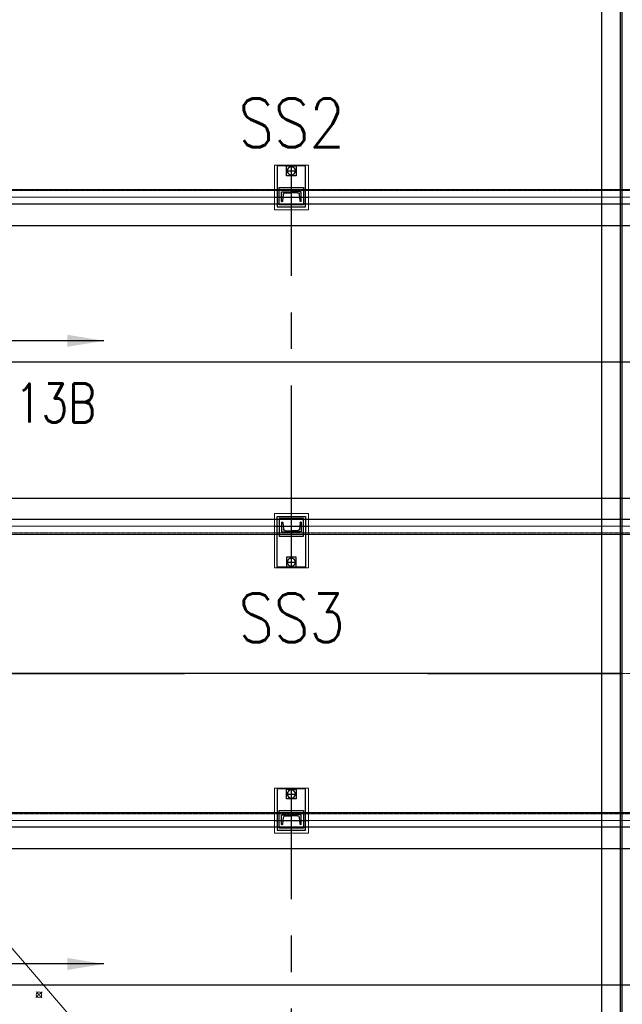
# Model space of a CAD drawing. Header units: inches. Extents: x -204116 to 930598, y -391373 to 256461.
# Tile 24 of 225: x -183768 to -180672, y 37518 to 42574. Entities that reach past the tile are written whole.
import ezdxf
from ezdxf.lldxf.tags import DXFTag

# ---------------------------------------------------------------- set-up
doc = ezdxf.new("R2010")
doc.units = ezdxf.units.IN
doc.header["$LTSCALE"] = 10
doc.header["$MEASUREMENT"] = 0
for name, pattern in [('CENTER', [2, 1.25, -0.25, 0.25, -0.25]), ('CONTINOUS', [0]), ('HIDDEN', [0.375, 0.25, -0.125]), ('MOTOR FRAMES$0$CENTER', [2, 1.25, -0.25, 0.25, -0.25])]:
    doc.linetypes.add(name, pattern=pattern)
doc.layers.add('BELT', color=4, linetype='Continuous')
doc.layers.add('MOTOR FRAMES$0$C', color=1, linetype='MOTOR FRAMES$0$CENTER')
for name, color, linetype, lineweight in [('cen', 2, 'CENTER2', 25), ('CENTER', 2, 'CENTER', 25), ('CTEXT2', 3, 'Continuous', 25), ('HIDDEN', 1, 'HIDDEN', 25), ('HIDEN', 8, 'CONTINOUS', 9), ('OBJECT', 7, 'Continuous', 25)]:
    doc.layers.add(name, color=color, linetype=linetype, lineweight=lineweight)
doc.styles.add('MIC', font='romans.shx', dxfattribs={"width": 0.8})
doc.styles.add('romans', font='romans.shx', dxfattribs={"width": 0.8})
doc.styles.get("Standard").update_dxf_attribs({"font": 'simplex.shx'})
tags = doc.linetypes.add('CENTER2', pattern=[1.125, 0.75, -0.125, 0.125, -0.125]).pattern_tags.tags
tags[10:11] = [DXFTag(74, 4), DXFTag(75, 0), DXFTag(340, '0'), DXFTag(46, 1.0), DXFTag(50, 0.0), DXFTag(44, 0.0), DXFTag(45, 0.0)]
tags[8:9] = [DXFTag(74, 4), DXFTag(75, 0), DXFTag(340, '0'), DXFTag(46, 1.0), DXFTag(50, 0.0), DXFTag(44, 0.0), DXFTag(45, 0.0)]
tags[6:7] = [DXFTag(74, 4), DXFTag(75, 0), DXFTag(340, '0'), DXFTag(46, 1.0), DXFTag(50, 0.0), DXFTag(44, 0.0), DXFTag(45, 0.0)]
tags[4:5] = [DXFTag(74, 4), DXFTag(75, 0), DXFTag(340, '0'), DXFTag(46, 1.0), DXFTag(50, 0.0), DXFTag(44, 0.0), DXFTag(45, 0.0)]
doc.dimstyles.new('1_75', dxfattribs={"dimscale": 75, "dimtxt": 2.5, "dimasz": 2.5, "dimexe": 1, "dimexo": 2, "dimgap": 1, "dimtad": 1, "dimtoh": 1, "dimdec": 0, "dimzin": 9, "dimdsep": 46, "dimtxsty": 'MIC', "dimcen": 2.5, "dimclrd": 1, "dimclre": 1, "dimclrt": 256, "dimadec": 0, "dimazin": 0, "dimtfac": 1, "dimtdec": 0, "dimtmove": 2, "dimatfit": 3, "dimfxl": 1, "dimlwd": -1, "dimlwe": -1, "dimarcsym": 0})

# ---------------------------------------------------------------- blocks, each defined once
blk = doc.blocks.new('mpmpmp')
at = {"color": 85, "lineweight": 13}
for p, q in [((-48219.6, 39665.1), (-48168, 39665.1)), ((-48219.6, 39665.1), (-48219.6, 38997.6)), ((-48168.2, 39000.1), (-48168.2, 39661.9)), ((-46856.6, 39687.4), (-48143.2, 39687.4)), ((-46876.9, 38980.1), (-46876.9, 39681.9)), ((-46610.6, 39681.9), (-46876.9, 39681.9)), ((-46856.6, 38975.1), (-46856.6, 39687.4)), ((-46560.6, 39030.1), (-46560.6, 39631.9)), ((-48219.6, 38997.6), (-48167.6, 38997.6)), ((-46856.6, 38975.1), (-48143.2, 38975.1)), ((-46603.6, 38980.1), (-46876.9, 38980.1))]:
    blk.add_line(p, q, dxfattribs=at)
at = {"color": 85, "lineweight": 5}
for p, q in [((-48240.9, 39390.4), (-48235.2, 39390.4)), ((-48240.9, 39273.4), (-48240.9, 39390.4)), ((-48240.9, 39390.4), (-48219.6, 39390.4)), ((-48240.9, 39390.4), (-48240.9, 39273.4)), ((-48370.9, 39376.9), (-48370.9, 39286.9)), ((-48240.9, 39376.9), (-48370.9, 39376.9)), ((-48263.3, 39339.4), (-48363.4, 39339.4)), ((-48240.9, 39286.9), (-48370.9, 39286.9)), ((-48263.3, 39324.4), (-48363.4, 39324.4)), ((-48240.9, 39273.4), (-48235.2, 39273.4)), ((-48240.9, 39273.4), (-48219.6, 39273.4))]:
    blk.add_line(p, q, dxfattribs=at)
at = {"lineweight": 13}
for centre in [(-48040.9, 39636.9), (-47140.9, 39636.9), (-48040.9, 39026.9), (-47140.9, 39026.9)]:
    blk.add_circle(centre, 14, dxfattribs=at)
at = {"color": 85, "lineweight": 13}
for centre, radius, start, end in [((-48142.3, 39661.5), 25.9, 91.9366, 179.198), ((-46610.6, 39631.9), 50, 0, 90), ((-48142.7, 38999.9), 25, 180.2069, 270.2069), ((-46610.6, 39030.1), 50, 270, 0)]:
    blk.add_arc(centre, radius, start, end, dxfattribs=at)
at = {"color": 85, "lineweight": 5}
for centre, start, end in [((-48363.4, 39331.9), 90, 270), ((-48263.3, 39331.9), 270, 90)]:
    blk.add_arc(centre, 7.5, start, end, dxfattribs=at)
at = {"layer": 'MOTOR FRAMES$0$C', "lineweight": 13}
for p, q in [((-48040.9, 39614.9), (-48040.9, 39658.9)), ((-47590.9, 38975.1), (-47590.9, 39687.4)), ((-47140.9, 39614.9), (-47140.9, 39658.9)), ((-48018.9, 39636.9), (-48062.9, 39636.9)), ((-47118.9, 39636.9), (-47162.9, 39636.9)), ((-46560.6, 39331.9), (-48464.9, 39331.9)), ((-48040.9, 39004.9), (-48040.9, 39048.9)), ((-47140.9, 39004.9), (-47140.9, 39048.9)), ((-48018.9, 39026.9), (-48062.9, 39026.9)), ((-47118.9, 39026.9), (-47162.9, 39026.9))]:
    blk.add_line(p, q, dxfattribs=at)
at = {"layer": 'MOTOR FRAMES$0$C', "color": 85, "lineweight": 13}
for p, q in [((-46560.6, 39636.9), (-46560.8, 39636.9)), ((-46560.6, 39026.9), (-46560.7, 39026.9))]:
    blk.add_line(p, q, dxfattribs=at)
blk = doc.blocks.new('ss')
for p, q in [((1740804.4, -1566403.1, 1912505.1), (1740804.4, -1566453.1, 1912505.1)), ((1740854.4, -1566403.1, 1912505.1), (1740804.4, -1566403.1, 1912505.1)), ((1740809.4, -1566421.3, 1912505.1), (1740809.4, -1566453.1, 1912505.1)), ((1740852.3, -1566408.7, 1912505.1), (1740817.5, -1566412.4, 1912505.1)), ((1740854.4, -1566403.1, 1912505.1), (1740854.4, -1566406.3, 1912505.1)), ((1742500.4, -1566403.1, 1912505.1), (1742500.4, -1566406.3, 1912505.1)), ((1742500.4, -1566403.1, 1912505.1), (1742550.4, -1566403.1, 1912505.1)), ((1742502.6, -1566408.7, 1912505.1), (1742537.4, -1566412.4, 1912505.1)), ((1742545.4, -1566421.3, 1912505.1), (1742545.4, -1566453.1, 1912505.1)), ((1742550.4, -1566403.1, 1912505.1), (1742550.4, -1566453.1, 1912505.1)), ((1740804.4, -1566503.1, 1912505.1), (1740804.4, -1566453.1, 1912505.1)), ((1740809.4, -1566485, 1912505.1), (1740809.4, -1566453.1, 1912505.1)), ((1742545.4, -1566485, 1912505.1), (1742545.4, -1566453.1, 1912505.1)), ((1742550.4, -1566503.1, 1912505.1), (1742550.4, -1566453.1, 1912505.1)), ((1740854.4, -1566503.1, 1912505.1), (1740804.4, -1566503.1, 1912505.1)), ((1740852.3, -1566497.6, 1912505.1), (1740817.5, -1566493.9, 1912505.1)), ((1740854.4, -1566503.1, 1912505.1), (1740854.4, -1566500, 1912505.1)), ((1742500.4, -1566503.1, 1912505.1), (1742500.4, -1566500, 1912505.1)), ((1742500.4, -1566503.1, 1912505.1), (1742550.4, -1566503.1, 1912505.1)), ((1742502.6, -1566497.6, 1912505.1), (1742537.4, -1566493.9, 1912505.1))]:
    blk.add_line(p, q)
at = {"elevation": 1912505.1}
for points in [[(1740882.4, -1566525.6), (1740671.1, -1566525.6), (1740671.1, -1566380.6), (1740882.4, -1566380.6)], [(1742472.4, -1566525.6), (1742732.7, -1566525.6), (1742732.7, -1566380.6), (1742472.4, -1566380.6)], [(1740672.2, -1566478.1), (1740722.2, -1566478.1), (1740722.2, -1566428.1), (1740672.2, -1566428.1)], [(1742731.6, -1566478.1), (1742681.6, -1566478.1), (1742681.6, -1566428.1), (1742731.6, -1566428.1)]]:
    blk.add_lwpolyline(points, close=True, dxfattribs=at)
at = {"linetype": 'Continuous', "elevation": 1912505.1}
for points in [[(1740872.4, -1566515.6), (1740872.4, -1566390.6), (1740782.4, -1566390.6), (1740782.4, -1566515.6)], [(1742482.4, -1566515.6), (1742482.4, -1566390.6), (1742572.4, -1566390.6), (1742572.4, -1566515.6)]]:
    blk.add_lwpolyline(points, close=True, dxfattribs=at)
for centre in [(1740697.2, -1566453.1, 1912505.1), (1742706.6, -1566453.1, 1912505.1)]:
    blk.add_circle(centre, 20.8)
for centre, radius, start, end in [((1740818.4, -1566421.3, 1912505.1), 9, 96, 180), ((1740852, -1566406.3, 1912505.1), 2.4, 276, 0), ((1742502.8, -1566406.3, 1912505.1), 2.4, 180, 264), ((1742536.4, -1566421.3, 1912505.1), 9, 360, 84), ((1740818.4, -1566485, 1912505.1), 9, 180, 264), ((1740852, -1566500, 1912505.1), 2.4, 0, 84), ((1742502.8, -1566500, 1912505.1), 2.4, 96, 180), ((1742536.4, -1566485, 1912505.1), 9, 276, 360)]:
    blk.add_arc(centre, radius, start, end)
at = {"layer": 'CENTER', "ltscale": 75}
for p, q in [((1740832.4, -1566365.6, 1912505.1), (1740832.4, -1566540.6, 1912505.1)), ((1740832.4, -1566365.6, 1912505.1), (1740832.4, -1566540.6, 1912505.1)), ((1742522.4, -1566365.6, 1912505.1), (1742522.4, -1566540.6, 1912505.1)), ((1742522.4, -1566365.6, 1912505.1), (1742522.4, -1566540.6, 1912505.1)), ((1742736.4, -1566453.1, 1912505.1), (1740667.5, -1566453.1, 1912505.1)), ((1740697.2, -1566428.1, 1912505.1), (1740697.2, -1566478.1, 1912505.1)), ((1742706.6, -1566428.1, 1912505.1), (1742706.6, -1566478.1, 1912505.1))]:
    blk.add_line(p, q, dxfattribs=at)
at = {"layer": 'HIDEN', "color": 8, "ltscale": 25, "elevation": 1912505.1}
for points in [[(1740897.4, -1566540.6), (1740667.5, -1566540.6), (1740667.5, -1566365.6), (1740897.4, -1566365.6)], [(1742457.4, -1566540.6), (1742736.4, -1566540.6), (1742736.4, -1566365.6), (1742457.4, -1566365.6)]]:
    blk.add_lwpolyline(points, close=True, dxfattribs=at)

msp = doc.modelspace()

# ---------------------------------------------------------------- linework, layer by layer
at = {"color": 250, "ltscale": 25}
for p, q in [((-180777.5, 34723.8, 1624998.3), (-180777.4, 43723.8, 1624998.3)), ((-180682.5, 34723.8, 1624998.3), (-180682.4, 43723.8, 1624998.3))]:
    msp.add_line(p, q, dxfattribs=at)
at = {"color": 250, "linetype": 'CENTER', "ltscale": 500}
for p, q in [((-180672.5, 34717.8), (-180672.4, 43711.8)), ((-193366.1, 40817.9, 1.8), (-179304.4, 40817.8, 1.6)), ((-191672.5, 39217.9), (-180672.5, 39217.8)), ((-193366.1, 37617.9, -2.2), (-179304.4, 37617.8, -2.4))]:
    msp.add_line(p, q, dxfattribs=at)
at = {"color": 1, "ltscale": 500}
for p, q in [((-180672.5, 34717.8, -4480168.1), (-180672.5, 43711.8, -4480168.1)), ((-193366.1, 40817.9, -4480163.2), (-179304.4, 40817.9, -4480163.4)), ((-189189.8, 40817.9, -4480167.3), (-179304.4, 40817.9, -4480167.5)), ((-193366.1, 37617.9, -4480167.2), (-179304.4, 37617.9, -4480167.4))]:
    msp.add_line(p, q, dxfattribs=at)
at = {"color": 1, "linetype": 'CENTER', "lineweight": 0, "ltscale": 0.5}
for p, q in [((-200968.5, 40817.8, -4480163), (-12222.7, 40817.8, -4480163)), ((-191672.5, 39217.8, -4480163), (-3830.7, 39217.8, -4480163)), ((-189672.5, 37617.8, -59590.7), (-3830.7, 37617.8, -59590.7))]:
    msp.add_line(p, q, dxfattribs=at)
at = {"layer": 'BELT'}
for p, q in [((-191132.5, 41517.8, -5466773.1), (-13766.3, 41517.8, -8619276.8)), ((-191132.5, 40117.8, -5465387.2), (-13766.3, 40117.8, -8616758.7)), ((-189672.5, 38317.8, 8064038.2), (-5499.3, 38317.8, 445408.5))]:
    msp.add_line(p, q, dxfattribs=at)
at = {"layer": 'cen', "linetype": 'CENTER2', "lineweight": 9, "ltscale": 0.01}
for p, q in [((-189872.1, 41662.8, -4480163), (-15488.4, 41662.8, -4480163)), ((-189872.1, 39972.8, -6092044.3), (-15488.4, 39972.8, -8607488.3)), ((-189672.5, 38462.8, 8170367.7), (-6796.4, 38462.8, 233656.2))]:
    msp.add_line(p, q, dxfattribs=at)
at = {"layer": 'cen', "linetype": 'CENTER', "ltscale": 500}
msp.add_line((-180672.5, 39217.8, -4480167.6), (-191672.5, 39217.8, -4480166.2), dxfattribs=at)
at = {"layer": 'HIDDEN', "lineweight": 9, "ltscale": 0.01}
for p, q in [((-189872.1, 41697.1, -6092046.4), (-15488.4, 41697.1, -8607490.5)), ((-189872.1, 39938.5, -6092040.7), (-15488.4, 39938.5, -8607484.5)), ((-189672.5, 38497.1, 8170365.1), (-6796.4, 38497.1, 233654.1))]:
    msp.add_line(p, q, dxfattribs=at)
at = {"layer": 'OBJECT'}
for p, q in [((-189872.1, 41702.8, -6092044.2), (-15488.4, 41702.8, -8607488.3)), ((-15488.4, 41627.8, -8607488.3), (-189872.1, 41627.8, -6092044.2)), ((-15488.4, 40007.8, -8607484.5), (-189872.1, 40007.8, -6092040.7)), ((-189872.1, 39932.8, -6092040.7), (-15488.4, 39932.8, -8607484.5)), ((-189672.5, 38502.8, 8170367.2), (-6796.4, 38502.8, 233656.2)), ((-6796.4, 38427.8, 233656.2), (-189672.5, 38427.8, 8170367.2))]:
    msp.add_line(p, q, dxfattribs=at)

# ---------------------------------------------------------------- block references
at = {"xscale": -1, "rotation": 90}
for p in [(-1748825.6, 1782495.3, -6392668.1), (-1748825.6, 1779295.3, -6392668.1)]:
    msp.add_blockref('ss', p, dxfattribs=at)
at = {"color": 250, "rotation": 310.8070728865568}
msp.add_blockref('mpmpmp', (-182864, -24017.2, -9036954), dxfattribs=at)

# ---------------------------------------------------------------- texts
at = {"insert": (-184335.4, 40439.3, -1970989.2), "char_height": 200, "attachment_point": 7, "style": 'romans'}
msp.add_mtext('BC #13B', dxfattribs=at)
at = {"layer": 'CTEXT2', "width": 0.85}
for s, p in [('SS2', (-182644.5, 41919.6, -4480163)), ('SS3', (-182644.5, 39378.6, -4480163))]:
    msp.add_text(s, height=250, dxfattribs=at).set_placement(p)

# ---------------------------------------------------------------- leaders
for points, override in [([(-183335.4, 40925.4, -1970989.2), (-184210.4, 40925.4, -1970989.2)], {"dimexe": 3.5, "dimfxl": 0.18, "dimarcsym": 1}), ([(-188172.5, 39217.8, -4480163), (-183280.9, 33587.4, -4480163)], {"dimgap": 1, "dimtad": 0}), ([(-183335.4, 37725.4, -1970991.1), (-184210.4, 37725.4, -1970991.1)], {"dimexe": 3.5, "dimfxl": 0.18, "dimarcsym": 1})]:
    msp.add_leader(points, dimstyle='1_75', override=override)

doc.saveas('drawing.dxf')
